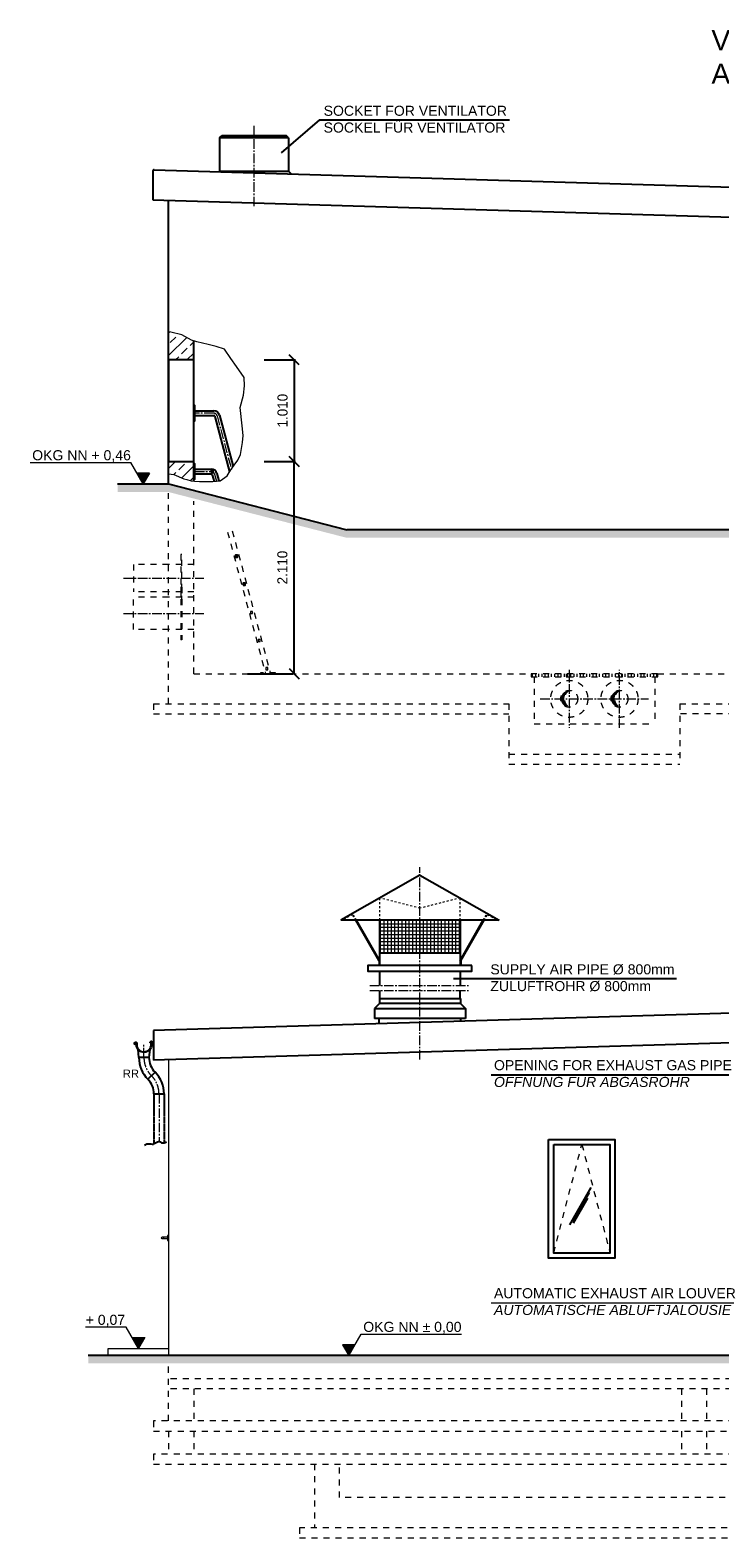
# Model space of a CAD drawing. Header units: millimetres. Extents: x -2787 to 131613, y -54195 to 30918.
# Tile 28 of 69: x 35285 to 42146, y -24708 to -9718. Entities that reach past the tile are written whole.
import ezdxf

# ---------------------------------------------------------------- set-up
doc = ezdxf.new("R2010")
doc.units = ezdxf.units.MM
for name, pattern in [('HIDDEN', [9.525, 6.35, -3.175]), ('JIS_02_1.0', [2, 1, -1]), ('MITTE2', [28.575, 19.05, -3.175, 3.175, -3.175])]:
    doc.linetypes.add(name, pattern=pattern)
doc.layers.add('Bemaßung', color=7, linetype='Continuous', lineweight=9)
doc.layers.add('Beschriftung', color=7, linetype='Continuous')
doc.layers.add('POL_Bema', color=7, linetype='Continuous')
doc.styles.add('LBB3.5M1000', font='isocp.shx', dxfattribs={"height": 3.5})
doc.dimstyles.new('DIN', dxfattribs={"dimtxt": 2.5, "dimasz": 2.5, "dimexe": 1.25, "dimexo": 0.625, "dimtad": 1, "dimtih": 1, "dimdec": 4, "dimdsep": 46, "dimlunit": 6, "dimtxsty": 'Standard', "dimcen": 2.5, "dimadec": 0, "dimazin": 0, "dimtfac": 1, "dimtdec": 4, "dimtmove": 0, "dimatfit": 3, "dimfxl": 0, "dimtvp": 1, "dimtolj": 1, "dimtzin": 0, "dimarcsym": 0})

# ---------------------------------------------------------------- blocks, each defined once
blk = doc.blocks.new('_Oblique')
at = {"layer": 'POL_Bema', "color": 0, "lineweight": -2}
blk.add_line((-0.5, -0.5), (0.5, 0.5), dxfattribs=at)
blk = doc.blocks.new('*D185')
at = {"layer": 'Bemaßung', "color": 0, "lineweight": -2, "transparency": 16777216}
for p, q in [((37613, -14006), (37924, -14006)), ((37912, -16116), (37912, -14006)), ((37447, -16116), (37899, -16116))]:
    blk.add_line(p, q, dxfattribs=at)
at = {"layer": 'DEFPOINTS', "color": 0, "transparency": 16777216}
for p in [(36913, -14006), (37912, -14006), (38147, -16116)]:
    blk.add_point(p, dxfattribs=at)
at = {"layer": 'Bemaßung', "color": 0, "lineweight": -2, "transparency": 16777216, "xscale": 100, "yscale": 100, "zscale": 100}
for p, rotation in [((37912, -14006), 90), ((37912, -16116), 270)]:
    blk.add_blockref('_Oblique', p, dxfattribs=dict(at, rotation=rotation))
at = {"layer": 'Bemaßung', "color": 0, "transparency": 16777216, "insert": (37794, -15061), "char_height": 100, "attachment_point": 5, "rotation": 90}
blk.add_mtext('\\A1;2.110', dxfattribs=at)
blk = doc.blocks.new('*D186')
at = {"layer": 'Bemaßung', "color": 0, "lineweight": -2, "transparency": 16777216}
for p, q in [((37613, -12996), (37924, -12996)), ((37912, -12996), (37912, -14006)), ((37613, -14006), (37924, -14006))]:
    blk.add_line(p, q, dxfattribs=at)
at = {"layer": 'DEFPOINTS', "color": 0, "transparency": 16777216}
for p in [(36913, -12996), (36913, -14006), (37912, -14006)]:
    blk.add_point(p, dxfattribs=at)
at = {"layer": 'Bemaßung', "color": 0, "lineweight": -2, "transparency": 16777216, "xscale": 100, "yscale": 100, "zscale": 100}
for p, rotation in [((37912, -12996), 90), ((37912, -14006), 270)]:
    blk.add_blockref('_Oblique', p, dxfattribs=dict(at, rotation=rotation))
at = {"layer": 'Bemaßung', "color": 0, "transparency": 16777216, "insert": (37796, -13501), "char_height": 100, "attachment_point": 5, "rotation": 90}
blk.add_mtext('\\A1;1.010', dxfattribs=at)

msp = doc.modelspace()

# ---------------------------------------------------------------- hatches: boundary and pattern name
at = {"lineweight": 5}
h = msp.add_hatch(dxfattribs=at)
h.set_pattern_fill('ANSI33', color=256, scale=25)
h.paths.add_polyline_path([(36912.57771, -12807.08011), (36888.43618, -12799.53852), (36794.86896, -12746.09042), (36684.59378, -12719.36647), (36662.57771, -12716.92105), (36662.57771, -12996.24201), (36912.57771, -12996.24201)])
h.paths.add_polyline_path([(36912.57771, -14006.24201), (36662.57771, -14006.24201), (36662.57771, -14127.41823), (36715.46627, -14135.94565), (36812.17083, -14180.36184), (36842.22768, -14185.58725), (36886.65959, -14197.34463), (36912.57771, -14200.33407)])
h = msp.add_hatch(dxfattribs=at)
h.set_pattern_fill('EARTH', color=256, scale=10, angle=45)
h.set_pattern_definition([(45, (0, 407.5), (7e-15, 89.80256), [63.5, -63.5]), (45, (-16.84, 424.337), (7e-15, 89.80256), [63.5, -63.5]), (45, (-33.676, 441.175), (7e-15, 89.80256), [63.5, -63.5]), (135, (-33.676, 452.4), (-89.80256, 7e-15), [63.5, -63.5]), (135, (-16.84, 469.24), (-89.80256, 7e-15), [63.5, -63.5]), (135, (7e-15, 486.076), (-89.80256, 7e-15), [63.5, -63.5])])
h.paths.add_polyline_path([(36662.57771, -14229.74201), (36154.88068, -14229.74201), (36154.88068, -14308.43853), (36654.90826, -14308.43853), (38425.76636, -14762.93853), (46683.16713, -14762.93853), (47162.57771, -14654.48085), (47161.03367, -14567.31761), (46675.49767, -14684.24201), (38433.43582, -14684.24201)])
h.paths.add_polyline_path([(47412.57771, -14587.49355), (47412.57771, -14506.74201), (47161.03367, -14567.31761), (47162.57771, -14654.48085)])
h.paths.add_polyline_path([(48862.57771, -14506.74201), (47412.57771, -14506.74201), (47412.57771, -14587.49355), (47420.24716, -14585.43853), (48862.57771, -14585.43853)])
at = {"linetype": 'JIS_02_1.0', "lineweight": 18, "ltscale": 60}
h = msp.add_hatch(dxfattribs=at)
h.set_pattern_fill('ANSI31', color=256, scale=10, angle=45)
h.set_pattern_definition([(90, (36662.578, 16126.904), (-31.75, 5e-15), [])])
h.paths.add_polyline_path([(40268.57771, -16146.24201), (41526.57771, -16146.24201), (41526.57771, -16116.24201), (40268.57771, -16116.24201)])
h = msp.add_hatch(color=256)
h.dxf.hatch_style = 1
h.paths.add_polyline_path([(40647.57771, -16282.09201, 0.4142135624), (40563.42771, -16366.24201), (40598.35805, -16366.24201, -0.2709775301)])
h.paths.add_polyline_path([(40598.35805, -16366.24201), (40563.42771, -16366.24201, 0.4142135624), (40647.57771, -16450.39201, -0.2709775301)])
h = msp.add_hatch(color=256)
h.dxf.hatch_style = 1
h.paths.add_polyline_path([(41147.57771, -16282.09201, 0.4142135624), (41063.42771, -16366.24201), (41098.35805, -16366.24201, -0.2709775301)])
h.paths.add_polyline_path([(41098.35805, -16366.24201), (41063.42771, -16366.24201, 0.4142135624), (41147.57771, -16450.39201, -0.2709775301)])
at = {"lineweight": 5}
h = msp.add_hatch(dxfattribs=at)
h.set_pattern_fill('ANSI37', color=256, scale=11.248594, angle=45, style=0)
h.set_pattern_definition([(90, (61592.03, -58637.636), (35.714286, 6e-15), []), (7e-15, (61592.03, -58637.636), (6e-15, -35.714286), [])])
h.paths.add_polyline_path([(38762.57771, -18567.7103), (39562.57771, -18567.7103), (39562.57771, -18895.06488), (38762.57771, -18895.06488)])
h = msp.add_hatch(dxfattribs=at)
h.set_pattern_fill('EARTH', color=256, scale=10, angle=45)
h.set_pattern_definition([(45, (-19537.436, 6935.876), (7e-15, 89.80256), [63.5, -63.5]), (45, (-19554.274, 6952.714), (7e-15, 89.80256), [63.5, -63.5]), (45, (-19571.11, 6969.55), (7e-15, 89.80256), [63.5, -63.5]), (135, (-19571.11, 6980.78), (-89.80256, 7e-15), [63.5, -63.5]), (135, (-19554.274, 6997.616), (-89.80256, 7e-15), [63.5, -63.5]), (135, (-19537.436, 7014.454), (-89.80256, 7e-15), [63.5, -63.5])])
h.paths.add_polyline_path([(49662.57771, -22973.58571), (49662.57771, -22896.0606), (35862.57771, -22896.0606), (35862.57771, -22973.58571)])
at = {"layer": 'Beschriftung', "lineweight": 5}
h = msp.add_hatch(dxfattribs=at)
h.set_pattern_fill('LINE', color=256, scale=2)
h.set_pattern_definition([(0, (36158.729, 18013.404), (0, 6.35), [])])
h.paths.add_polyline_path([(36408.72919, -14229.74201), (36346.03563, -14121.15357), (36471.42276, -14121.15357)])
h = msp.add_hatch(dxfattribs=at)
h.set_pattern_fill('LINE', color=256, scale=2)
h.set_pattern_definition([(0, (36112.578, 9417.085), (0, 6.35), [])])
h.paths.add_polyline_path([(36362.57771, -22826.0606), (36299.88415, -22717.47217), (36425.27127, -22717.47217)])
h = msp.add_hatch(dxfattribs=at)
h.set_pattern_fill('LINE', color=256, scale=2)
h.set_pattern_definition([(0, (38205.863, 9347.085), (0, 6.35), [])])
h.paths.add_polyline_path([(38455.86329, -22896.0606), (38393.16973, -22787.47217), (38518.55685, -22787.47217)])

# ---------------------------------------------------------------- linework, layer by layer
for p, q in [((38161.64793, -10610.05323), (37782.97449, -10937.30139)), ((38161.64793, -10610.05323), (40054.3657, -10610.05323)), ((37170.07771, -10788.72896), (37190.07771, -10768.72896)), ((37170.07771, -10788.72896), (37170.07771, -11118.72896)), ((37855.07771, -10788.72896), (37170.07771, -10788.72896)), ((37835.07771, -10768.72896), (37190.07771, -10768.72896)), ((37855.07771, -10788.72896), (37835.07771, -10768.72896)), ((37855.07771, -10788.72896), (37855.07771, -11118.72896)), ((36518.36398, -11107.01036), (49012.51025, -11481.83474)), ((37170.07771, -11118.72896), (37162.47304, -11126.33363)), ((37170.07771, -11118.72896), (37855.07771, -11118.72896)), ((37855.07771, -11118.72896), (37884.33833, -11147.98959)), ((36505.64462, -11403.69709), (47600.08483, -11736.5303)), ((36662.57771, -14229.74201), (36662.57771, -11408.40508)), ((36912.57771, -14200.33407), (36912.57771, -12809.84836)), ((36922.57771, -13502.09201), (37111.37349, -13502.09201)), ((36922.57771, -13550.39201), (37111.37349, -13550.39201)), ((37121.03275, -13557.80382), (37268.71752, -14108.97089)), ((37167.68697, -13545.30286), (37304.86728, -14057.26676)), ((36922.57771, -14082.09201), (37086.37349, -14082.09201)), ((36154.88068, -14229.74201), (36662.57771, -14229.74201)), ((36662.57771, -14229.74201), (38433.43582, -14684.24201)), ((36922.57771, -14130.39201), (37086.37349, -14130.39201)), ((37096.03275, -14137.80382), (37114.06141, -14205.08771)), ((37142.68697, -14125.30286), (37162.67024, -14199.88144)), ((46675.49767, -14684.24201), (38433.43582, -14684.24201)), ((39162.57771, -18117.76654), (38375.17613, -18567.7103)), ((39162.57771, -18117.76654), (39949.97928, -18567.7103)), ((39949.97928, -18567.7103), (38375.17613, -18567.7103)), ((38755.82855, -18971.96002), (38524.82871, -18567.7103)), ((38762.57771, -18970.58486), (38532.36367, -18567.7103)), ((38762.57771, -19017.65405), (38762.57771, -18567.7103)), ((39562.57771, -18567.7103), (39562.57771, -19017.65405)), ((39562.57771, -18970.58486), (39792.79174, -18567.7103)), ((39569.32686, -18971.96002), (39800.32671, -18567.7103)), ((38755.82855, -18971.96002), (38755.82855, -19017.65405)), ((39562.57771, -18895.06488), (38762.57771, -18895.06488)), ((39569.32686, -18971.96002), (39569.32686, -19017.65405)), ((38762.57771, -19216.54447), (38762.57771, -19073.89702)), ((39496.67931, -19146.27378), (41712.88997, -19146.27378)), ((39562.57771, -19073.89702), (39562.57771, -19216.54447)), ((49006.7909, -19288.36103), (36512.64462, -19663.18542)), ((38762.57771, -19344.27453), (38762.57771, -19266.54447)), ((39562.57771, -19344.27453), (39562.57771, -19266.54447)), ((38759.57771, -19394.27453), (38709.57771, -19444.27453)), ((38709.57771, -19444.27453), (38709.57771, -19544.27453)), ((38709.57771, -19444.27453), (39615.57771, -19444.27453)), ((38759.57771, -19344.27453), (38759.57771, -19394.27453)), ((38759.57771, -19344.27453), (39565.57771, -19344.27453)), ((39565.57771, -19394.27453), (38759.57771, -19394.27453)), ((39565.57771, -19344.27453), (39565.57771, -19394.27453)), ((39565.57771, -19394.27453), (39615.57771, -19444.27453)), ((39615.57771, -19444.27453), (39615.57771, -19544.27453)), ((49019.51025, -19585.04776), (36512.64462, -19960.25373)), ((39615.57771, -19544.27453), (38709.57771, -19544.27453)), ((38756.07771, -19595.88243), (38756.07771, -19544.27453)), ((39569.07771, -19571.49243), (39569.07771, -19544.27453)), ((36512.64462, -19663.18542), (36512.64462, -19960.25373)), ((36366.75439, -19932.49087), (36357.77824, -19851.7055)), ((36466.75439, -19932.49087), (36366.75439, -19932.49087)), ((36474.99335, -19852.61259), (36466.75439, -19932.49087)), ((36527.16361, -20078.33164), (36456.45294, -20149.04232)), ((39870.86286, -20102.94612), (42359.56837, -20102.94612)), ((36516.86216, -20294.8831), (36616.86216, -20294.8831)), ((40861.65161, -21226.03876), (40648.67793, -21594.91999)), ((40845.81172, -21274.81872), (40679.55759, -21562.77933)), ((40830.355, -21330.93109), (40687.05012, -21579.14244)), ((49662.57771, -22896.0606), (35862.57771, -22896.0606))]:
    msp.add_line(p, q)
at = {"linetype": 'MITTE2', "lineweight": 18, "ltscale": 5}
for p, q in [((37512.57771, -11468.72896), (37512.57771, -10668.72896)), ((37111.37349, -13526.24201), (36912.57771, -13526.24201)), ((37144.35986, -13551.55334), (37286.68406, -14082.7145)), ((36922.57771, -14106.24201), (37086.37349, -14106.24201)), ((37119.35986, -14131.55334), (37138.36583, -14202.48457)), ((36212.57771, -15166.24201), (37012.57771, -15166.24201)), ((36212.57771, -15516.24201), (37012.57771, -15516.24201)), ((40647.57771, -16077.06999), (40647.57771, -16655.41403)), ((41147.57771, -16655.41403), (41147.57771, -16077.06999)), ((40358.40569, -16366.24201), (41436.74973, -16366.24201)), ((39162.57771, -19952.16398), (39162.57771, -18039.99037)), ((38662.57771, -19216.54447), (39662.57771, -19216.54447)), ((38662.57771, -19266.54447), (39662.57771, -19266.54447)), ((36416.75439, -19932.49087), (36416.75439, -19804.52864)), ((36566.86216, -20294.8831), (36566.86216, -20769.72841))]:
    msp.add_line(p, q, dxfattribs=at)
at = {"linetype": 'JIS_02_1.0', "lineweight": 18, "ltscale": 60}
for p, q in [((36662.57771, -16416.24201), (36662.57771, -14320.07236)), ((36912.57771, -16116.24201), (36912.57771, -14400.71103)), ((37248.76316, -14707.80145), (37626.82379, -16118.74297)), ((37295.88528, -14697.04675), (37673.47801, -16106.24201)), ((36662.57771, -15029.74201), (36312.57771, -15029.74201)), ((36312.57771, -15029.74201), (36312.57771, -15302.74201)), ((36912.57771, -15029.74201), (36662.57771, -15029.74201)), ((36782.57771, -15254.29201), (36782.57771, -15778.19201)), ((36792.57771, -15254.29201), (36782.57771, -15254.29201)), ((36792.57771, -15254.29201), (36792.57771, -15778.19201)), ((36662.57771, -15302.74201), (36312.57771, -15302.74201)), ((36662.57771, -15354.29201), (36312.57771, -15354.29201)), ((36312.57771, -15678.19201), (36312.57771, -15354.29201)), ((36912.57771, -15302.74201), (36662.57771, -15302.74201)), ((36912.57771, -15354.29201), (36662.57771, -15354.29201)), ((36662.57771, -15678.19201), (36312.57771, -15678.19201)), ((36912.57771, -15678.19201), (36662.57771, -15678.19201)), ((36792.57771, -15778.19201), (36782.57771, -15778.19201)), ((36912.57771, -16116.24201), (40267.57771, -16116.24201)), ((40267.57771, -16116.24201), (40267.57771, -16146.24201)), ((40267.57771, -16146.24201), (40297.57771, -16146.24201)), ((40297.57771, -16146.24201), (40297.57771, -16616.24201)), ((40617.57771, -16116.24201), (40617.57771, -16146.24201)), ((40617.57771, -16146.24201), (40647.57771, -16146.24201)), ((41147.57771, -16146.24201), (41177.57771, -16146.24201)), ((41177.57771, -16146.24201), (41177.57771, -16116.24201)), ((41497.57771, -16146.24201), (41497.57771, -16616.24201)), ((41497.57771, -16146.24201), (41527.57771, -16146.24201)), ((41527.57771, -16146.24201), (41527.57771, -16116.24201)), ((41527.57771, -16116.24201), (47162.57771, -16116.24201)), ((36512.57771, -16416.24201), (40047.57771, -16416.24201)), ((36512.57771, -16416.24201), (36512.57771, -16516.24201)), ((40047.57771, -16416.24201), (40047.57771, -17016.24201)), ((41747.57771, -16416.24201), (49012.57771, -16416.24201)), ((41747.57771, -16416.24201), (41747.57771, -17016.24201)), ((36512.57771, -16516.24201), (40047.57771, -16516.24201)), ((40297.57771, -16616.24201), (41497.57771, -16616.24201)), ((49012.57771, -16516.24201), (41747.57771, -16516.24201)), ((40047.57771, -16916.24201), (41747.57771, -16916.24201)), ((40047.57771, -17016.24201), (41747.57771, -17016.24201)), ((40492.57771, -21876.0606), (40772.57771, -20796.0606)), ((40772.57771, -20796.0606), (41052.57771, -21876.0606)), ((36662.57771, -23546.0606), (36662.57771, -22980.82688)), ((48862.57771, -23126.0606), (36662.57771, -23126.0606)), ((48862.57771, -23226.0606), (36662.57771, -23226.0606)), ((36912.57771, -23226.0606), (36912.57771, -23546.0606)), ((41762.57771, -23226.0606), (41762.57771, -23546.0606)), ((42012.57771, -23226.0606), (42012.57771, -23546.0606)), ((36662.57771, -23646.0606), (36662.57771, -23876.0606)), ((36912.57771, -23646.0606), (36912.57771, -23876.0606)), ((41762.57771, -23646.0606), (41762.57771, -23876.0606)), ((42012.57771, -23646.0606), (42012.57771, -23876.0606)), ((38112.57771, -23976.0606), (38112.57771, -24608.0606)), ((38362.57771, -24308.0606), (38362.57771, -23976.0606)), ((43997.57771, -24308.0606), (38362.57771, -24308.0606)), ((43777.57771, -24608.0606), (37962.57771, -24608.0606)), ((37962.57771, -24608.0606), (37962.57771, -24708.0606)), ((37962.57771, -24708.0606), (43777.57771, -24708.0606))]:
    msp.add_line(p, q, dxfattribs=at)
at = {"linetype": 'JIS_02_1.0', "lineweight": 18, "ltscale": 20}
for p, q in [((38762.57771, -18567.7103), (38762.57771, -18346.33797)), ((39162.57771, -18448.23023), (38762.57771, -18346.33797)), ((39562.57771, -18346.33797), (39162.57771, -18448.23023)), ((39562.57771, -18567.7103), (39562.57771, -18346.33797)), ((38388.55689, -18567.7103), (38385.26317, -18561.94628)), ((38491.28488, -18509.00859), (38388.55689, -18567.7103)), ((38524.82871, -18567.7103), (38491.0235, -18509.15795)), ((38532.36367, -18567.7103), (38493.67136, -18499.99874)), ((39792.79174, -18567.7103), (39831.48406, -18499.99874)), ((39800.32671, -18567.7103), (39834.13192, -18509.15795)), ((39833.87054, -18509.00859), (39936.59852, -18567.7103)), ((39936.59852, -18567.7103), (39939.89225, -18561.94628))]:
    msp.add_line(p, q, dxfattribs=at)
at = {"lineweight": 5}
msp.add_line((36662.57771, -19955.75574), (36662.57771, -22896.0606), dxfattribs=at)
at = {"linetype": 'HIDDEN', "ltscale": 0.5}
for p, q in [((36516.86216, -20294.8831), (36516.86216, -20791.13983)), ((36616.86216, -20294.8831), (36616.86216, -20782.61239))]:
    msp.add_line(p, q, dxfattribs=at)
msp.add_lwpolyline([(36518.36398, -11107.01036, 0.4318930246), (36505.64462, -11118.98878), (36505.64462, -11403.69709)], format="xyb")
at = {"lineweight": 5}
for points in [[(36662.57771, -14127.41823), (36715.46627, -14135.94565), (36812.17083, -14180.36184), (36842.22768, -14185.58725), (36886.65959, -14197.34463), (36920.63696, -14201.26364), (36968.98909, -14203.87643), (37035.63709, -14206.48904), (37100.97777, -14206.48904), (37174.15978, -14198.65084), (37243.42126, -14149.00925), (37274.78486, -14099.36765), (37313.98921, -14044.50046), (37349.27333, -13992.24607), (37376.71669, -13937.37888), (37397.62575, -13817.19389), (37402.85301, -13747.95671), (37395.01197, -13651.28612), (37372.9794, -13470.97972), (37406.39616, -13347.38117), (37416.42104, -13253.84705), (37413.07951, -13170.33434), (37336.22081, -13063.43834), (37282.75399, -12983.26629), (37219.262, -12889.73217), (37135.72023, -12863.00803), (37055.52, -12842.96501), (36941.90301, -12816.24106), (36888.43618, -12799.53852), (36794.86896, -12746.09042), (36684.59378, -12719.36647), (36662.57771, -12716.92105)], [(36062.57771, -22896.0606), (36062.57771, -22826.0606), (36662.57771, -22826.0606), (36662.57771, -22896.0606)]]:
    msp.add_lwpolyline(points, dxfattribs=at)
for points in [[(36662.57771, -14006.24201), (36912.57771, -14006.24201), (36912.57771, -12996.24201), (36662.57771, -12996.24201)], [(36912.57771, -13601.24201), (36922.57771, -13601.24201), (36922.57771, -13451.24201), (36912.57771, -13451.24201)], [(36912.57771, -14181.24201), (36922.57771, -14181.24201), (36922.57771, -14031.24201), (36912.57771, -14031.24201)], [(37086.37349, -14116.24201), (37106.37349, -14116.24201), (37106.37349, -14096.24201), (37086.37349, -14096.24201)], [(40442.57771, -20746.0606), (41102.57771, -20746.0606), (41102.57771, -21926.0606), (40442.57771, -21926.0606)], [(40492.57771, -20796.0606), (41052.57771, -20796.0606), (41052.57771, -21876.0606), (40492.57771, -21876.0606)]]:
    msp.add_lwpolyline(points, close=True)
at = {"linetype": 'JIS_02_1.0', "lineweight": 18, "ltscale": 60}
for points in [[(36792.57771, -15402.74201), (36792.57771, -14929.74201), (36782.57771, -14929.74201), (36782.57771, -15402.74201)], [(37477.70658, -15516.24201), (37497.70658, -15516.24201), (37497.70658, -15496.24201), (37477.70658, -15496.24201)], [(37552.73235, -15796.24201), (37572.73235, -15796.24201), (37572.73235, -15776.24201), (37552.73235, -15776.24201)], [(37576.15558, -16116.24201), (37726.15558, -16116.24201), (37726.15558, -16106.24201), (37576.15558, -16106.24201)], [(37627.75812, -16076.24201), (37647.75812, -16076.24201), (37647.75812, -16056.24201), (37627.75812, -16056.24201)], [(40268.57771, -16146.24201), (41526.57771, -16146.24201), (41526.57771, -16116.24201), (40268.57771, -16116.24201)], [(36652.78452, -21751.0606), (36662.78452, -21751.0606), (36662.78452, -21701.0606), (36652.78452, -21701.0606)], [(49012.57771, -23546.0606), (36512.57771, -23546.0606), (36512.57771, -23646.0606), (49012.57771, -23646.0606)], [(49012.57771, -23876.0606), (36512.57771, -23876.0606), (36512.57771, -23976.0606), (49012.57771, -23976.0606)]]:
    msp.add_lwpolyline(points, close=True, dxfattribs=at)
msp.add_lwpolyline([(39680.01303, -19017.65405), (38645.14239, -19017.65405), (38645.14239, -19073.89702), (39680.01303, -19073.89702), (39680.01303, -19017.65405)])
msp.add_lwpolyline([(36493.25439, -19804.52864), (36491.31442, -19816.55545, -1), (36342.19435, -19792.50184, 2.6392636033), (36333.82486, -19799.36053), (36334.12066, -19799.34708), (36334.39443, -19799.19943), (36334.47243, -19799.05801), (36334.50097, -19798.84473), (36334.35334, -19798.54229), (36330.65399, -19793.70618), (36332.61411, -19791.93406), (36338.54922, -19799.57545), (36338.75823, -19800.12585), (36338.70883, -19801.33185), (36338.60241, -19801.90953), (36338.49199, -19802.31897), (36338.12936, -19802.77865, -3.6183932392), (36346.22463, -19793.15194, 1), (36487.28415, -19815.90535), (36489.11925, -19804.52864), (36489.11925, -19778.37491, 0.6681786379), (36486.79624, -19777.41269), (36479.49702, -19784.71191), (36476.61035, -19781.82524), (36486.28535, -19772.15024, -0.6681786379), (36493.25439, -19775.03691)], format="xyb", close=True)
at = {"lineweight": 25}
msp.add_lwpolyline([(36641.36097, -20774.64594), (36633.49007, -20777.59643), (36627.58691, -20779.56347), (36624.63537, -20781.53046), (36617.74834, -20782.51396), (36608.89357, -20783.4975), (36595.11951, -20782.51396), (36592.1679, -20780.54697), (36588.23249, -20777.59643), (36582.32933, -20773.66244), (36569.53914, -20769.72841), (36560.68437, -20769.72841), (36551.8296, -20773.66244), (36543.95877, -20777.59643), (36530.18472, -20784.481), (36512.47517, -20793.33252), (36507.55589, -20796.28306), (36500.66886, -20797.26656), (36487.87867, -20794.31606), (36478.04003, -20792.34902), (36469.18526, -20792.34902), (36446.5565, -20792.34902), (36422.9438, -20806.11812)], dxfattribs=at)
at = {"linetype": 'JIS_02_1.0', "lineweight": 18, "ltscale": 60}
msp.add_lwpolyline([(36602.78452, -21716.0606), (36652.78452, -21716.0606), (36652.78452, -21736.0606), (36602.78452, -21736.0606)], dxfattribs=at)
for centre, radius in [((40647.57771, -16366.24201), 184.15), ((41147.57771, -16366.24201), 184.15), ((40647.57771, -16366.24201), 84.15), ((41147.57771, -16366.24201), 84.15), ((36602.78452, -21726.0606), 10)]:
    msp.add_circle(centre, radius, dxfattribs=at)
for centre, radius, start, end in [((37111.37349, -13560.39201), 58.3, 15, 90), ((37111.37349, -13560.39201), 10, 15, 90), ((37086.37349, -14140.39201), 58.3, 15, 90), ((37086.37349, -14140.39201), 10, 15, 90), ((36673.00439, -19932.49087), 306.25, 180, 225), ((36673.00439, -19932.49087), 206.25, 180, 225), ((36310.61216, -20294.8831), 306.25, 0, 45), ((36310.61216, -20294.8831), 206.25, 0, 45)]:
    msp.add_arc(centre, radius, start, end)
at = {"linetype": 'MITTE2', "lineweight": 18, "ltscale": 5}
for centre, radius, start, end in [((37111.37349, -13560.39201), 34.15, 15, 90), ((37086.37349, -14140.39201), 34.15, 15, 90), ((36673.00439, -19932.49087), 256.25, 180, 225), ((36310.61216, -20294.8831), 256.25, 0, 45)]:
    msp.add_arc(centre, radius, start, end, dxfattribs=at)
at = {"linetype": 'JIS_02_1.0', "lineweight": 18, "ltscale": 60}
for centre in [(40694.90278, -16366.24201), (41194.90278, -16366.24201)]:
    msp.add_arc(centre, 96.54473, 119.352939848, 240.647060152, dxfattribs=at)
at = {"layer": 'Beschriftung', "lineweight": 5}
for p, q in [((35284.80196, -14017.51066), (36286.19737, -14017.51066)), ((36408.72919, -14229.74201), (36286.19737, -14017.51066)), ((36471.42276, -14121.15357), (36346.03563, -14121.15357)), ((36471.42276, -14121.15357), (36408.72919, -14229.74201)), ((39870.86286, -22370.14708), (42359.56837, -22370.14708)), ((36240.04588, -22613.82925), (35834.46023, -22613.82925)), ((36362.57771, -22826.0606), (36240.04588, -22613.82925)), ((36299.88415, -22717.47217), (36425.27127, -22717.47217)), ((36425.27127, -22717.47217), (36362.57771, -22826.0606)), ((38455.86329, -22896.0606), (38578.39512, -22683.82925)), ((38578.39512, -22683.82925), (39575.35375, -22683.82925)), ((38518.55685, -22787.47217), (38393.16973, -22787.47217)), ((38393.16973, -22787.47217), (38455.86329, -22896.0606))]:
    msp.add_line(p, q, dxfattribs=at)
at = {"layer": 'Beschriftung'}
for points in [[(37327.65503, -14956.24201), (37347.65503, -14956.24201), (37347.65503, -14936.24201), (37327.65503, -14936.24201)], [(37402.6808, -15236.24201), (37422.6808, -15236.24201), (37422.6808, -15216.24201), (37402.6808, -15216.24201)]]:
    msp.add_lwpolyline(points, close=True, dxfattribs=at)

# ---------------------------------------------------------------- texts
at = {"insert": (36206.60078, -20052.43716), "char_height": 80, "width": 172.2633779, "attachment_point": 1}
msp.add_mtext('{\\fArial|b0|i0|c0|p34;RR}', dxfattribs=at)
at = {"layer": 'Beschriftung', "attachment_point": 1, "style": 'LBB3.5M1000'}
for s, width, insert, char_height in [('{\\fArial|b0|i0|c0|p34;VIEW\\PANSICHT}', 4349.3181878, (42062.10413, -9717.7608), 200), ('{\\fArial|b0|i0|c0|p34;SOCKET FOR VENTILATOR\\PSOCKEL FÜR VENTILATOR}', 2471.4058999, (38204.21305, -10469.35013), 100), ('{\\fArial|b0|i0|c0|p34;OKG NN + 0,46}', 993.9631465, (35305.00562, -13894.04545), 100), ('{\\fArial|b0|i0|c0|p34;SUPPLY AIR PIPE %%C 800mm\\PZULUFTROHR %%C 800mm}', 2052.052985, (39862.73732, -19005.57068), 100), ('{\\fArial|b0|i0|c0|p34;OPENING FOR EXHAUST GAS PIPE\\C1;\\P\\fArial|b0|i1|c0|p34;\\C256;ÖFFNUNG FÜR ABGASROHR}', 2443.4332771, (39898.92484, -19958.37437), 100), ('{\\fArial|b0|i0|c0|p34;AUTOMATIC EXHAUST AIR LOUVER\\P\\fArial|b0|i1|c0|p34;AUTOMATISCHE ABLUFTJALOUSIE}', 2443.4332771, (39898.92484, -22225.57533), 100), ('{\\fArial|b0|i0|c0|p34;+ 0,07}', 884.5236077, (35837.51598, -22490.36404), 100), ('{\\fArial|b0|i0|c0|p34;OKG NN %%P 0,00}', 993.9631465, (38598.59878, -22560.36404), 100)]:
    msp.add_mtext_dynamic_manual_height_columns(s, width=width, gutter_width=17.5, heights=[0], dxfattribs=dict(at, insert=insert, char_height=char_height))

# ---------------------------------------------------------------- dimensions: what is measured, and where the dimension line sits
at = {"layer": 'Bemaßung'}
for p1, picture, middle in [((36912.57771, -12996.24201), '*D186', (37796.24547, -13501.24201)), ((38147.18597, -16116.24201), '*D185', (37793.94618, -15061.24201))]:
    dim = msp.add_linear_dim(base=(37911.98053, -14006.24201), p1=p1, p2=(36912.57771, -14006.24201), angle=90, dimstyle='DIN', override={"dimscale": 10, "dimtxt": 10, "dimasz": 10, "dimexo": 70, "dimgap": 5, "dimdec": 2, "dimblk1": 'Oblique', "dimblk2": 'Oblique', "dimsah": 1, "dimtdec": 2, "dimtmove": 2}, dxfattribs=at)
    dim.commit()
    dim.dimension.update_dxf_attribs({"geometry": picture, "text_midpoint": middle, "dimtype": 160})

doc.saveas('drawing.dxf')
